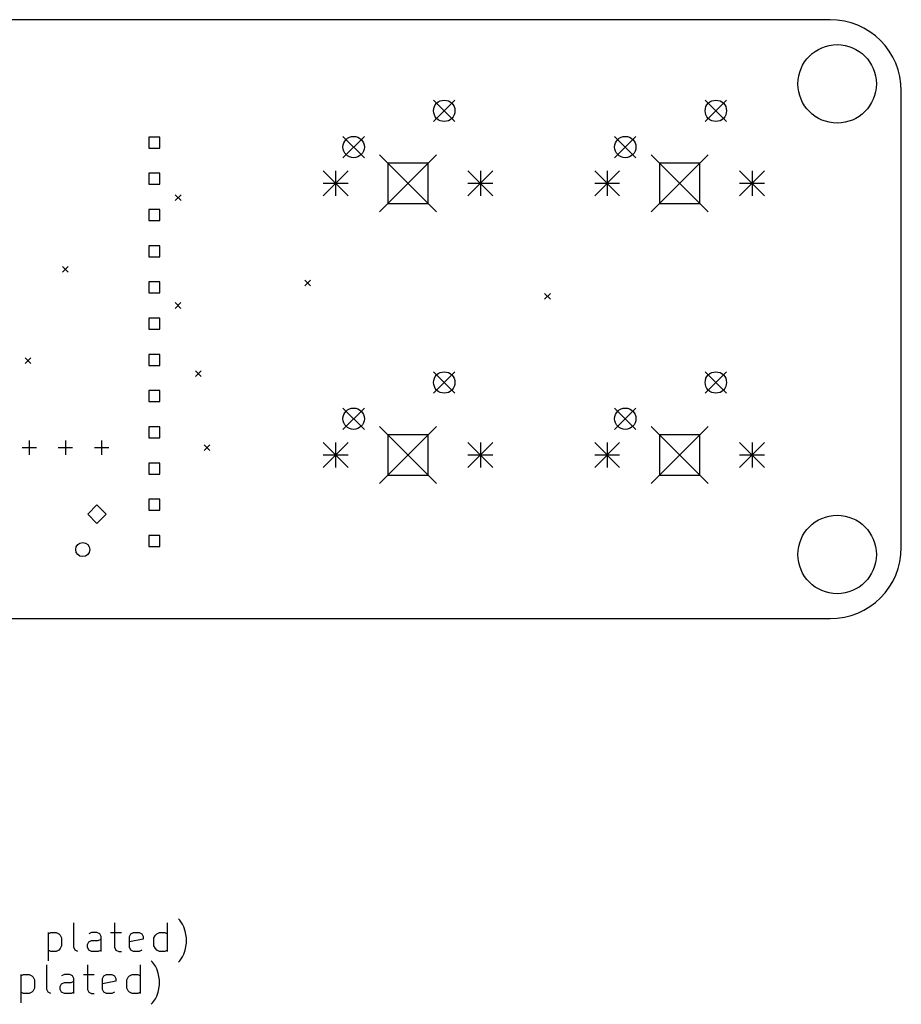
# Model space of a CAD drawing. Extents: x 91 to 214, y -148 to -79.
# Tile 5 of 5: x 152 to 214, y -148 to -79. Entities that reach past the tile are written whole.
import ezdxf

# ---------------------------------------------------------------- set-up
doc = ezdxf.new("R2010")
doc.units = 0
doc.layers.add('BLACK', color=7, linetype='CONTINUOUS')

msp = doc.modelspace()

# ---------------------------------------------------------------- linework, layer by layer
at = {"layer": 'BLACK', "linetype": 'CONTINUOUS'}
for p, q in [((208.599, -79.2434), (98.5987, -79.2434)), ((180.793, -84.8834), (182.293, -86.3834)), ((182.293, -84.8834), (180.793, -86.3834)), ((199.843, -84.8834), (201.343, -86.3834)), ((201.343, -84.8834), (199.843, -86.3834)), ((213.599, -116.243), (213.599, -84.2434)), ((161.609, -87.4698), (160.837, -87.4698)), ((160.837, -87.4698), (160.837, -88.2421)), ((161.609, -88.2421), (161.609, -87.4698)), ((174.443, -87.4234), (175.943, -88.9234)), ((175.943, -87.4234), (174.443, -88.9234)), ((193.493, -87.4234), (194.993, -88.9234)), ((194.993, -87.4234), (193.493, -88.9234)), ((160.837, -88.2421), (161.609, -88.2421)), ((177.003, -88.7134), (181.003, -92.7134)), ((181.003, -88.7134), (177.003, -92.7134)), ((196.053, -88.7134), (200.053, -92.7134)), ((200.053, -88.7134), (196.053, -92.7134)), ((180.417, -89.2992), (177.589, -89.2992)), ((177.589, -89.2992), (177.589, -92.1277)), ((180.417, -92.1277), (180.417, -89.2992)), ((199.467, -89.2992), (196.639, -89.2992)), ((196.639, -89.2992), (196.639, -92.1277)), ((199.467, -92.1277), (199.467, -89.2992)), ((161.609, -90.0098), (160.837, -90.0098)), ((160.837, -90.0098), (160.837, -90.7821)), ((161.609, -90.7821), (161.609, -90.0098)), ((173.048, -89.8384), (174.798, -91.5884)), ((174.798, -89.8384), (173.048, -91.5884)), ((173.923, -89.8384), (173.923, -91.5884)), ((183.208, -89.8384), (184.958, -91.5884)), ((184.958, -89.8384), (183.208, -91.5884)), ((184.083, -89.8384), (184.083, -91.5884)), ((192.098, -89.8384), (193.848, -91.5884)), ((193.848, -89.8384), (192.098, -91.5884)), ((192.973, -89.8384), (192.973, -91.5884)), ((202.258, -89.8384), (204.008, -91.5884)), ((204.008, -89.8384), (202.258, -91.5884)), ((203.133, -89.8384), (203.133, -91.5884)), ((160.837, -90.7821), (161.609, -90.7821)), ((173.048, -90.7134), (174.798, -90.7134)), ((183.208, -90.7134), (184.958, -90.7134)), ((192.098, -90.7134), (193.848, -90.7134)), ((202.258, -90.7134), (204.008, -90.7134)), ((162.689, -91.5234), (163.089, -91.9234)), ((163.089, -91.5234), (162.689, -91.9234)), ((177.589, -92.1277), (180.417, -92.1277)), ((196.639, -92.1277), (199.467, -92.1277)), ((161.609, -92.5498), (160.837, -92.5498)), ((160.837, -92.5498), (160.837, -93.3221)), ((161.609, -93.3221), (161.609, -92.5498)), ((160.837, -93.3221), (161.609, -93.3221)), ((161.609, -95.0898), (160.837, -95.0898)), ((160.837, -95.0898), (160.837, -95.8621)), ((161.609, -95.8621), (161.609, -95.0898)), ((160.837, -95.8621), (161.609, -95.8621)), ((154.779, -96.5534), (155.179, -96.9534)), ((155.179, -96.5534), (154.779, -96.9534)), ((161.609, -97.6298), (160.837, -97.6298)), ((160.837, -97.6298), (160.837, -98.4021)), ((161.609, -98.4021), (161.609, -97.6298)), ((171.779, -97.5034), (172.179, -97.9034)), ((172.179, -97.5034), (171.779, -97.9034)), ((160.837, -98.4021), (161.609, -98.4021)), ((188.589, -98.4334), (188.989, -98.8334)), ((188.989, -98.4334), (188.589, -98.8334)), ((162.679, -99.0834), (163.079, -99.4834)), ((163.079, -99.0834), (162.679, -99.4834)), ((161.609, -100.17), (160.837, -100.17)), ((160.837, -100.17), (160.837, -100.942)), ((161.609, -100.942), (161.609, -100.17)), ((160.837, -100.942), (161.609, -100.942)), ((161.609, -102.71), (160.837, -102.71)), ((160.837, -102.71), (160.837, -103.482)), ((161.609, -103.482), (161.609, -102.71)), ((152.159, -102.953), (152.559, -103.353)), ((152.559, -102.953), (152.159, -103.353)), ((160.837, -103.482), (161.609, -103.482)), ((164.106, -103.863), (164.506, -104.263)), ((164.506, -103.863), (164.106, -104.263)), ((180.793, -103.933), (182.293, -105.433)), ((182.293, -103.933), (180.793, -105.433)), ((199.843, -103.933), (201.343, -105.433)), ((201.343, -103.933), (199.843, -105.433)), ((161.609, -105.25), (160.837, -105.25)), ((160.837, -105.25), (160.837, -106.022)), ((161.609, -106.022), (161.609, -105.25)), ((160.837, -106.022), (161.609, -106.022)), ((174.443, -106.473), (175.943, -107.973)), ((175.943, -106.473), (174.443, -107.973)), ((193.493, -106.473), (194.993, -107.973)), ((194.993, -106.473), (193.493, -107.973)), ((161.609, -107.79), (160.837, -107.79)), ((160.837, -107.79), (160.837, -108.562)), ((161.609, -108.562), (161.609, -107.79)), ((177.003, -107.763), (181.003, -111.763)), ((181.003, -107.763), (177.003, -111.763)), ((180.417, -108.349), (177.589, -108.349)), ((177.589, -108.349), (177.589, -111.178)), ((180.417, -111.178), (180.417, -108.349)), ((196.053, -107.763), (200.053, -111.763)), ((200.053, -107.763), (196.053, -111.763)), ((199.467, -108.349), (196.639, -108.349)), ((196.639, -108.349), (196.639, -111.178)), ((199.467, -111.178), (199.467, -108.349)), ((152.443, -108.751), (152.443, -109.751)), ((154.983, -108.751), (154.983, -109.751)), ((157.523, -108.751), (157.523, -109.751)), ((160.837, -108.562), (161.609, -108.562)), ((164.709, -109.043), (165.109, -109.443)), ((165.109, -109.043), (164.709, -109.443)), ((173.048, -108.888), (174.798, -110.638)), ((174.798, -108.888), (173.048, -110.638)), ((173.923, -108.888), (173.923, -110.638)), ((183.208, -108.888), (184.958, -110.638)), ((184.958, -108.888), (183.208, -110.638)), ((184.083, -108.888), (184.083, -110.638)), ((192.098, -108.888), (193.848, -110.638)), ((193.848, -108.888), (192.098, -110.638)), ((192.973, -108.888), (192.973, -110.638)), ((202.258, -108.888), (204.008, -110.638)), ((204.008, -108.888), (202.258, -110.638)), ((203.133, -108.888), (203.133, -110.638)), ((151.943, -109.251), (152.943, -109.251)), ((154.483, -109.251), (155.483, -109.251)), ((157.023, -109.251), (158.023, -109.251)), ((173.048, -109.763), (174.798, -109.763)), ((183.208, -109.763), (184.958, -109.763)), ((192.098, -109.763), (193.848, -109.763)), ((202.258, -109.763), (204.008, -109.763)), ((161.609, -110.33), (160.837, -110.33)), ((160.837, -110.33), (160.837, -111.102)), ((161.609, -111.102), (161.609, -110.33)), ((160.837, -111.102), (161.609, -111.102)), ((177.589, -111.178), (180.417, -111.178)), ((196.639, -111.178), (199.467, -111.178)), ((161.609, -112.87), (160.837, -112.87)), ((160.837, -112.87), (160.837, -113.642)), ((161.609, -113.642), (161.609, -112.87)), ((157.195, -113.261), (156.545, -113.911)), ((156.545, -113.911), (157.195, -114.561)), ((157.845, -113.911), (157.195, -113.261)), ((157.195, -114.561), (157.845, -113.911)), ((160.837, -113.642), (161.609, -113.642)), ((161.609, -115.41), (160.837, -115.41)), ((160.837, -115.41), (160.837, -116.182)), ((161.609, -116.182), (161.609, -115.41)), ((160.837, -116.182), (161.609, -116.182)), ((98.5987, -121.243), (208.599, -121.243)), ((155.574, -144.287), (155.574, -142.573)), ((158.431, -142.573), (158.431, -144.287)), ((162.145, -144.573), (162.145, -142.573)), ((163.002, -142.383), (162.907, -142.287)), ((163.193, -142.668), (163.002, -142.383)), ((163.288, -142.859), (163.193, -142.668)), ((163.383, -143.145), (163.288, -142.859)), ((153.764, -143.24), (153.764, -145.24)), ((153.764, -143.335), (153.955, -143.24)), ((153.955, -143.24), (154.336, -143.24)), ((154.336, -143.24), (154.526, -143.335)), ((154.526, -143.335), (154.621, -143.43)), ((154.621, -143.43), (154.717, -143.621)), ((156.812, -143.24), (156.621, -143.335)), ((157.193, -143.24), (156.812, -143.24)), ((157.383, -143.335), (157.193, -143.24)), ((157.479, -143.526), (157.383, -143.335)), ((157.479, -144.573), (157.479, -143.526)), ((158.145, -143.24), (158.907, -143.24)), ((159.479, -143.526), (159.574, -143.335)), ((159.479, -144.287), (159.479, -143.526)), ((159.574, -143.335), (159.764, -143.24)), ((159.764, -143.24), (160.145, -143.24)), ((160.145, -143.24), (160.336, -143.335)), ((160.336, -143.335), (160.431, -143.526)), ((160.431, -143.526), (160.431, -143.716)), ((161.193, -143.621), (161.288, -143.43)), ((161.288, -143.43), (161.383, -143.335)), ((161.383, -143.335), (161.574, -143.24)), ((161.574, -143.24), (161.955, -143.24)), ((161.955, -143.24), (162.145, -143.335)), ((163.479, -143.621), (163.383, -143.145)), ((154.717, -144.192), (154.621, -144.383)), ((154.717, -143.621), (154.717, -144.192)), ((155.669, -144.478), (155.574, -144.287)), ((156.526, -144.097), (156.621, -143.907)), ((156.526, -144.287), (156.526, -144.097)), ((156.621, -144.478), (156.526, -144.287)), ((156.621, -143.907), (156.812, -143.811)), ((156.812, -143.811), (157.288, -143.811)), ((157.288, -143.811), (157.479, -143.716)), ((158.431, -144.287), (158.526, -144.478)), ((160.431, -143.716), (159.479, -143.907)), ((159.574, -144.478), (159.479, -144.287)), ((161.193, -144.192), (161.193, -143.621)), ((161.288, -144.383), (161.193, -144.192)), ((163.383, -144.478), (163.479, -144.002)), ((163.479, -144.002), (163.479, -143.621)), ((153.955, -144.573), (153.764, -144.478)), ((154.336, -144.573), (153.955, -144.573)), ((154.526, -144.478), (154.336, -144.573)), ((154.621, -144.383), (154.526, -144.478)), ((155.859, -144.573), (155.669, -144.478)), ((156.812, -144.573), (156.621, -144.478)), ((157.288, -144.573), (156.812, -144.573)), ((157.479, -144.478), (157.288, -144.573)), ((158.526, -144.478), (158.717, -144.573)), ((158.717, -144.573), (158.907, -144.573)), ((159.764, -144.573), (159.574, -144.478)), ((160.145, -144.573), (159.764, -144.573)), ((160.336, -144.478), (160.145, -144.573)), ((161.383, -144.478), (161.288, -144.383)), ((161.574, -144.573), (161.383, -144.478)), ((161.955, -144.573), (161.574, -144.573)), ((162.145, -144.478), (161.955, -144.573)), ((163.002, -145.24), (163.193, -144.954)), ((163.193, -144.954), (163.288, -144.764)), ((163.288, -144.764), (163.383, -144.478)), ((153.669, -147.237), (153.669, -145.523)), ((156.526, -145.523), (156.526, -147.237)), ((160.24, -147.523), (160.24, -145.523)), ((161.098, -145.333), (161.002, -145.237)), ((161.288, -145.618), (161.098, -145.333)), ((161.383, -145.809), (161.288, -145.618)), ((162.907, -145.335), (163.002, -145.24)), ((151.859, -146.19), (151.859, -148.19)), ((151.859, -146.285), (152.05, -146.19)), ((152.05, -146.19), (152.431, -146.19)), ((152.431, -146.19), (152.621, -146.285)), ((152.621, -146.285), (152.717, -146.38)), ((154.907, -146.19), (154.717, -146.285)), ((155.288, -146.19), (154.907, -146.19)), ((155.479, -146.285), (155.288, -146.19)), ((155.574, -146.476), (155.479, -146.285)), ((156.24, -146.19), (157.002, -146.19)), ((157.574, -146.476), (157.669, -146.285)), ((157.669, -146.285), (157.859, -146.19)), ((157.859, -146.19), (158.24, -146.19)), ((158.24, -146.19), (158.431, -146.285)), ((158.431, -146.285), (158.526, -146.476)), ((159.383, -146.38), (159.479, -146.285)), ((159.479, -146.285), (159.669, -146.19)), ((159.669, -146.19), (160.05, -146.19)), ((160.05, -146.19), (160.24, -146.285)), ((161.479, -146.095), (161.383, -145.809)), ((161.574, -146.571), (161.479, -146.095)), ((152.717, -146.38), (152.812, -146.571)), ((152.812, -146.571), (152.812, -147.142)), ((154.621, -147.047), (154.717, -146.857)), ((154.621, -147.237), (154.621, -147.047)), ((154.717, -146.857), (154.907, -146.761)), ((154.907, -146.761), (155.383, -146.761)), ((155.383, -146.761), (155.574, -146.666)), ((155.574, -147.523), (155.574, -146.476)), ((157.574, -147.237), (157.574, -146.476)), ((158.526, -146.666), (157.574, -146.857)), ((158.526, -146.476), (158.526, -146.666)), ((159.288, -146.571), (159.383, -146.38)), ((159.288, -147.142), (159.288, -146.571)), ((161.479, -147.428), (161.574, -146.952)), ((161.574, -146.952), (161.574, -146.571)), ((152.05, -147.523), (151.859, -147.428)), ((152.431, -147.523), (152.05, -147.523)), ((152.621, -147.428), (152.431, -147.523)), ((152.717, -147.333), (152.621, -147.428)), ((152.812, -147.142), (152.717, -147.333)), ((153.764, -147.428), (153.669, -147.237)), ((153.955, -147.523), (153.764, -147.428)), ((154.717, -147.428), (154.621, -147.237)), ((154.907, -147.523), (154.717, -147.428)), ((155.383, -147.523), (154.907, -147.523)), ((155.574, -147.428), (155.383, -147.523)), ((156.526, -147.237), (156.621, -147.428)), ((156.621, -147.428), (156.812, -147.523)), ((156.812, -147.523), (157.002, -147.523)), ((157.669, -147.428), (157.574, -147.237)), ((157.859, -147.523), (157.669, -147.428)), ((158.24, -147.523), (157.859, -147.523)), ((158.431, -147.428), (158.24, -147.523)), ((159.383, -147.333), (159.288, -147.142)), ((159.479, -147.428), (159.383, -147.333)), ((159.669, -147.523), (159.479, -147.428)), ((160.05, -147.523), (159.669, -147.523)), ((160.24, -147.428), (160.05, -147.523)), ((161.288, -147.904), (161.383, -147.714)), ((161.383, -147.714), (161.479, -147.428)), ((161.002, -148.285), (161.098, -148.19)), ((161.098, -148.19), (161.288, -147.904))]:
    msp.add_line(p, q, dxfattribs=at)
at = {"layer": 'BLACK'}
for centre, radius in [((209.099, -83.7434), 2.75), ((181.543, -85.6334), 0.75), ((200.593, -85.6334), 0.75), ((175.193, -88.1734), 0.75), ((194.243, -88.1734), 0.75), ((181.543, -104.683), 0.75), ((200.593, -104.683), 0.75), ((175.193, -107.223), 0.75), ((194.243, -107.223), 0.75), ((209.099, -116.743), 2.75), ((156.195, -116.401), 0.495)]:
    msp.add_circle(centre, radius, dxfattribs=at)
for centre, start, end in [((208.599, -84.2434), 0, 90), ((208.599, -116.243), -90, 0)]:
    msp.add_arc(centre, 5, start, end, dxfattribs=at)

doc.saveas('drawing.dxf')
